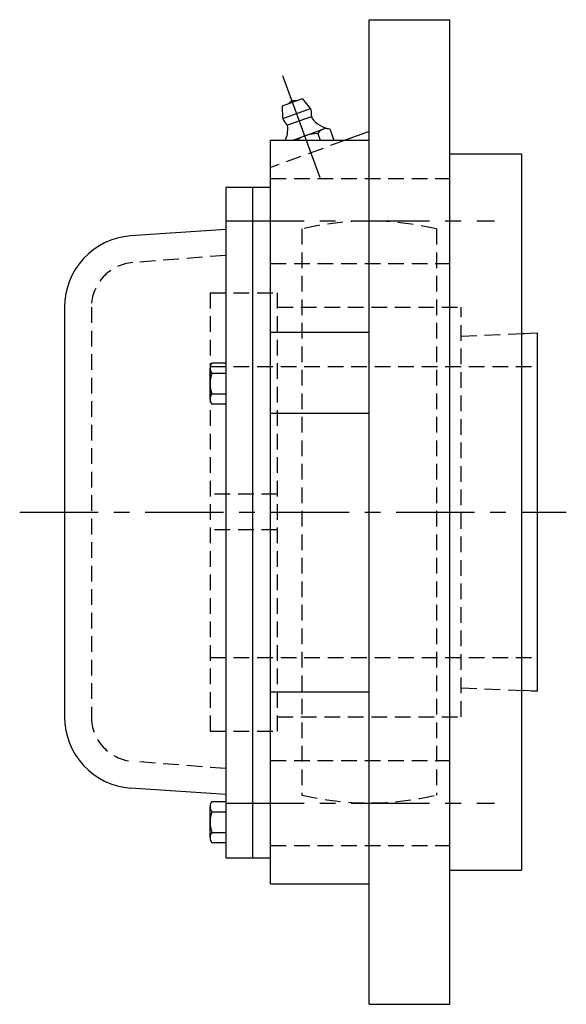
# Model space of a CAD drawing. Extents: x -120 to 282, y -120 to 282.
# Tile 7 of 7: x 160 to 282, y -110 to 110. Entities that reach past the tile are written whole.
import ezdxf

# ---------------------------------------------------------------- set-up
doc = ezdxf.new("R2010")
doc.units = 0
doc.header["$LTSCALE"] = 14
doc.linetypes.add('CENTER', pattern=[2, 1.25, -0.25, 0.25, -0.25])
doc.linetypes.add('HIDDEN', pattern=[0.375, 0.25, -0.125])
doc.layers.get('0').update_dxf_attribs({"linetype": 'CONTINUOUS'})
doc.layers.add('CENTER', color=1, linetype='CENTER')
doc.layers.add('HIDDEN', color=3, linetype='HIDDEN')

msp = doc.modelspace()

# ---------------------------------------------------------------- linework, layer by layer
for p, q in [((238, 110), (256, 110)), ((256, -110), (256, 110)), ((238, -110), (238, 110)), ((218.64, 90.73), (223.15, 92.37)), ((218.72, 87.89), (218.64, 90.73)), ((224.92, 90.14), (223.15, 92.37)), ((218.72, 87.89), (224.92, 90.14)), ((225.05, 88.33), (219.79, 86.42)), ((220.94, 83.05), (227.7, 85.52)), ((226.52, 84.55), (227.06, 83.05)), ((229.21, 85.58), (230.13, 83.05)), ((238, 85.01), (232.63, 83.05)), ((216, -83.05), (216, 83.05)), ((216, 83.05), (238, 83.05)), ((256, 80), (272, 80)), ((272, 80), (272, -80)), ((216, 72.5), (206, 72.5)), ((206, 72.5), (206, -77.29)), ((212, -77.29), (212, 72.5)), ((206, 63.1), (184.76, 61.7)), ((170, 45.75), (170, -45.75)), ((216, 40.21), (238, 40.21)), ((272, 39.85), (275.5, 40)), ((275.5, 40), (275.5, -40)), ((202.92, 33.32), (206, 33.32)), ((202.5, 25.24), (202.5, 32.17)), ((202.92, 31.01), (206, 31.01)), ((202.92, 26.39), (206, 26.39)), ((206, 24.08), (202.92, 24.08)), ((216, 22.07), (238, 22.07)), ((216, -40.21), (238, -40.21)), ((275.5, -40), (272, -39.85)), ((206, -63.1), (184.76, -61.7)), ((202.5, -72.76), (202.5, -65.83)), ((202.92, -64.67), (206, -64.67)), ((202.92, -66.98), (206, -66.98)), ((202.92, -71.6), (206, -71.6)), ((206, -73.91), (202.92, -73.91)), ((206, -77.29), (216, -77.29)), ((256, -80), (272, -80)), ((216, -83.05), (238, -83.05)), ((238, -110), (256, -110))]:
    msp.add_line(p, q)
for centre, radius, start, end in [((221.34, 90.34), 1.59, 74.1961, 145.8039), ((221.82, 89.01), 3.3, 352.9467, 20), ((225.89, 88.51), 0.8, 172.9467, 215.2157), ((230.14, 91.51), 6, 215.2157, 261.1446), ((221.82, 89.01), 3.3, 200, 227.0533), ((213.84, 85.58), 6, 335.1002, 4.7843), ((219.03, 86.01), 0.8, 4.7843, 47.0533), ((226.54, 76.03), 8.51, 90.1808, 124.4611), ((228.49, 83.34), 2.32, 71.4811, 148.5189), ((186, 45.75), 16, 94.4556, 180), ((204.31, 32.17), 1.81, 140.463, 219.537), ((209.13, 28.7), 6.63, 159.6253, 200.3747), ((204.31, 25.24), 1.81, 140.463, 219.537), ((186, -45.75), 16, 180, 265.5444), ((204.31, -65.83), 1.81, 140.463, 219.537), ((209.13, -69.29), 6.63, 159.6253, 200.3747), ((204.31, -72.76), 1.81, 140.463, 219.537)]:
    msp.add_arc(centre, radius, start, end)
at = {"layer": 'CENTER', "linetype": 'CONTINUOUS'}
msp.add_line((227.05, 74.64), (218.74, 97.47), dxfattribs=at)
at = {"layer": 'CENTER'}
for p, q in [((238, -75), (238, 75)), ((206, 65.05), (266, 65.05)), ((160, 0), (282, 0)), ((206, -65.05), (266, -65.05))]:
    msp.add_line(p, q, dxfattribs=at)
at = {"layer": 'HIDDEN'}
for p, q in [((232.63, 83.05), (216, 77)), ((216, 74.55), (256, 74.55)), ((223, 63.25), (223, -63.25)), ((253, 63.25), (253, -63.25)), ((206, 57.34), (185.22, 55.72)), ((216, 55.55), (256, 55.55)), ((202.5, 49), (202.5, -49)), ((202.5, 49), (217.5, 49)), ((217.5, 49), (217.5, -49)), ((176, 45.75), (176, -45.75)), ((217.5, 45.75), (258.5, 45.75)), ((258.5, -45.75), (258.5, 45.75)), ((258.5, 39.29), (275.5, 40)), ((275.5, 40), (275.5, -40)), ((202.5, 32.5), (275.5, 32.5)), ((217.5, 4), (202.5, 4)), ((217.5, -4), (202.5, -4)), ((202.5, -32.5), (275.5, -32.5)), ((258.5, -39.29), (275.5, -40)), ((217.5, -45.75), (258.5, -45.75)), ((202.5, -49), (217.5, -49)), ((206, -57.34), (185.22, -55.72)), ((216, -55.55), (256, -55.55)), ((216, -74.55), (256, -74.55))]:
    msp.add_line(p, q, dxfattribs=at)
for centre, radius, start, end in [((238, 0), 65, 76.6576, 103.3424), ((186, 45.75), 10, 94.4556, 180), ((186, -45.75), 10, 180, 265.5444), ((238, 0), 65, 256.6576, 283.3424)]:
    msp.add_arc(centre, radius, start, end, dxfattribs=at)

doc.saveas('drawing.dxf')
